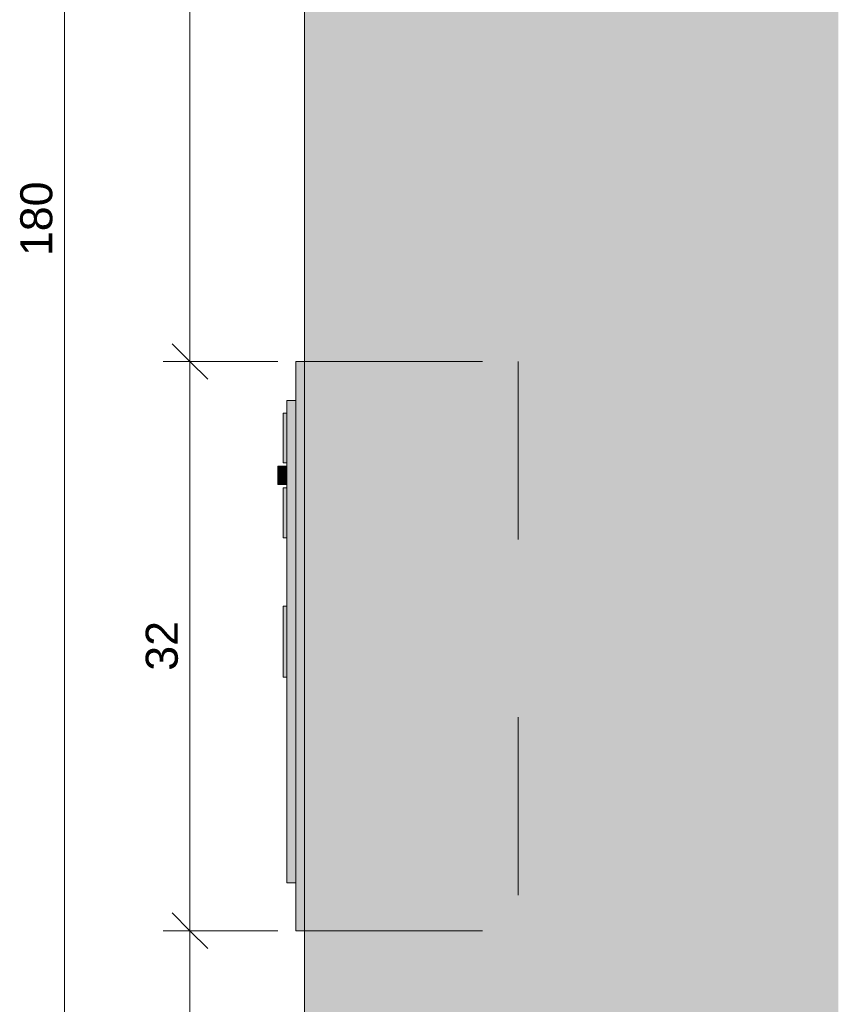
# Model space of a CAD drawing. Header units: metres. Extents: x -18.2 to 3.4, y -18.3 to 10.3.
# Tile 15 of 19: x -16.113 to -15.653, y 0.309 to 0.862. Entities that reach past the tile are written whole.
import ezdxf

# ---------------------------------------------------------------- set-up
doc = ezdxf.new("R2010")
doc.units = ezdxf.units.M
doc.linetypes.add('Projeção', pattern=[0.003969, 0.002381, -0.001587])
doc.linetypes.add('Traço ponto', pattern=[0.015875, 0.00635, -0.004763, 0, -0.004763])
for name, color, linetype, lineweight in [('A-ANNO-DIMS', 7, 'Continuous', 9), ('A-ANNO-DIMS-10', 7, 'Continuous', 9), ('A-FLOR-OVHD', 7, 'Projeção', 5), ('A-GENM', 7, 'Continuous', 5), ('A-WALL', 7, 'Continuous', 5), ('Q-SPCQ', 7, 'Continuous', 5)]:
    doc.layers.add(name, color=color, linetype=linetype, lineweight=lineweight)
doc.layers.add('A-DETL', color=7, linetype='Continuous', lineweight=5, true_color=0x00a600)
doc.styles.add('Arial', font='arial.ttf', dxfattribs={"height": 0.018})
doc.dimstyles.new('Com_linha__ref__contínua__-_Cor_Vermelha_Arial_1_8mm', dxfattribs={"dimscale": 0.3048, "dimtxt": 0.018365, "dimasz": 0.065617, "dimexe": 0.049213, "dimexo": 0.049213, "dimgap": 0.004921, "dimtad": 1, "dimdec": 1, "dimlfac": 100, "dimrnd": 0.1, "dimdsep": 46, "dimtxsty": 'Arial', "dimblk1": 'OBLIQUE', "dimblk2": 'OBLIQUE', "dimsah": 1, "dimcen": 0.09, "dimdle": 0.049213, "dimazin": 0, "dimtfac": 1, "dimtdec": 4, "dimtix": 1, "dimtmove": 0, "dimatfit": 3, "dimfxl": 1, "dimtvp": 1, "dimtolj": 1, "dimtzin": 0, "dimarcsym": 2})

# ---------------------------------------------------------------- blocks, each defined once
blk = doc.blocks.new('MURETA_ - MURETA_-2290289-MURETA_2')
at = {"layer": 'A-WALL', "true_color": 0x5b783c}
blk.add_hatch(color=77, dxfattribs=at).paths.add_polyline_path([(-6.00641, -0.15), (-5.70641, -0.15), (-5.70641, 1.65), (-6.00641, 1.65), (-6.00641, 0.33869)])
at = {"layer": 'A-WALL'}
blk.add_line((-6.00641, 1.65), (-6.00641, -0.15), dxfattribs=at)
blk = doc.blocks.new('CAIXA_SANEAGO - CAIXA_SANEAGO-2306244-MURETA_2')
at = {"layer": 'Q-SPCQ', "true_color": 0xc8c8c8}
for points in [[(-6.00641, 0.35), (-6.00641, 0.67), (-6.01141, 0.67), (-6.01141, 0.35)], [(-6.01141, 0.377), (-6.01141, 0.648), (-6.01641, 0.648), (-6.01641, 0.377)], [(-6.01841, 0.613), (-6.01641, 0.613), (-6.01641, 0.64069), (-6.01841, 0.64069), (-6.01841, 0.61571)], [(-6.01641, 0.57123), (-6.01641, 0.59892), (-6.01841, 0.59892), (-6.01841, 0.57123)], [(-6.01641, 0.5125), (-6.01641, 0.5325), (-6.01841, 0.5325), (-6.01841, 0.5125)], [(-6.01641, 0.4925), (-6.01641, 0.5125), (-6.01841, 0.5125), (-6.01841, 0.4925)]]:
    blk.add_hatch(color=9, dxfattribs=at).paths.add_polyline_path(points)
at = {"layer": 'Q-SPCQ'}
for p, q in [((-6.01141, 0.35), (-6.01141, 0.67)), ((-6.00641, 0.67), (-6.01141, 0.67)), ((-6.01641, 0.377), (-6.01641, 0.648)), ((-6.01141, 0.648), (-6.01641, 0.648)), ((-6.01641, 0.64096), (-6.01841, 0.64096)), ((-6.01841, 0.64096), (-6.01841, 0.613)), ((-6.01641, 0.613), (-6.01841, 0.613)), ((-6.01841, 0.59892), (-6.01841, 0.57096)), ((-6.01641, 0.59892), (-6.01841, 0.59892)), ((-6.01841, 0.57096), (-6.01641, 0.57096)), ((-6.01641, 0.5325), (-6.01841, 0.5325)), ((-6.01841, 0.5325), (-6.01841, 0.5125)), ((-6.01841, 0.5125), (-6.01841, 0.4925)), ((-6.01841, 0.4925), (-6.01641, 0.4925)), ((-6.01141, 0.377), (-6.01641, 0.377)), ((-6.01141, 0.35), (-6.00641, 0.35))]:
    blk.add_line(p, q, dxfattribs=at)
blk = doc.blocks.new('DIMBLOCK13-MURETA_2')
at = {"layer": 'A-ANNO-DIMS-10', "color": 242, "true_color": 0xbd2b2e}
for p, q in [((-16.01694, 0.35), (-16.02694, 0.36)), ((-16.01694, 0.35), (-16.03194, 0.35)), ((-16.01694, -0.165), (-16.01694, 0.35)), ((-16.01694, 0.35), (-16.00694, 0.34)), ((-16.01694, 0.35), (-15.96751, 0.35)), ((-16.01694, -0.15), (-16.02694, -0.14)), ((-16.01694, -0.15), (-16.03194, -0.15)), ((-16.01694, -0.15), (-16.00694, -0.16)), ((-16.01694, -0.15), (-15.96751, -0.15))]:
    blk.add_line(p, q, dxfattribs=at)
at = {"layer": 'A-ANNO-DIMS-10', "color": 0, "insert": (-16.04181, 0.08616), "char_height": 0.018, "width": 0.0332259, "attachment_point": 1, "rotation": 90, "line_spacing_factor": 0.941778, "style": 'Arial'}
blk.add_mtext('50', dxfattribs=at)
blk = doc.blocks.new('_Oblique')
at = {"color": 0, "linetype": 'ByBlock', "lineweight": -2}
blk.add_line((-0.5, -0.5), (0.5, 0.5), dxfattribs=at)
blk = doc.blocks.new('DIMBLOCK14-MURETA_2')
at = {"layer": 'A-ANNO-DIMS-10', "color": 242, "true_color": 0xbd2b2e}
for p, q in [((-16.01694, 0.67), (-16.02694, 0.68)), ((-16.01694, 0.67), (-16.03194, 0.67)), ((-16.01694, 0.35), (-16.01694, 0.67)), ((-16.01694, 0.67), (-16.00694, 0.66)), ((-16.01694, 0.67), (-15.96751, 0.67)), ((-16.01694, 0.35), (-16.02694, 0.36)), ((-16.01694, 0.35), (-16.03194, 0.35)), ((-16.01694, 0.35), (-16.00694, 0.34)), ((-16.01694, 0.35), (-15.96751, 0.35))]:
    blk.add_line(p, q, dxfattribs=at)
at = {"layer": 'A-ANNO-DIMS-10', "color": 0, "insert": (-16.04181, 0.49616), "char_height": 0.018, "width": 0.0332259, "attachment_point": 1, "rotation": 90, "line_spacing_factor": 0.941778, "style": 'Arial'}
blk.add_mtext('32', dxfattribs=at)
blk = doc.blocks.new('DIMBLOCK15-MURETA_2')
at = {"layer": 'A-ANNO-DIMS-10', "color": 242, "true_color": 0xbd2b2e}
for p, q in [((-16.01694, 1.15), (-16.02694, 1.16)), ((-16.01694, 1.15), (-16.03194, 1.15)), ((-16.01694, 0.67), (-16.01694, 1.15)), ((-16.01694, 1.15), (-16.00694, 1.14)), ((-16.01694, 1.15), (-15.96751, 1.15)), ((-16.01694, 0.67), (-16.02694, 0.68)), ((-16.01694, 0.67), (-16.03194, 0.67)), ((-16.01694, 0.67), (-16.00694, 0.66)), ((-16.01694, 0.67), (-15.96751, 0.67))]:
    blk.add_line(p, q, dxfattribs=at)
at = {"layer": 'A-ANNO-DIMS-10', "color": 0, "insert": (-16.04181, 0.89616), "char_height": 0.018, "width": 0.0332259, "attachment_point": 1, "rotation": 90, "line_spacing_factor": 0.941778, "style": 'Arial'}
blk.add_mtext('48', dxfattribs=at)
blk = doc.blocks.new('DIMBLOCK18-MURETA_2')
at = {"layer": 'A-ANNO-DIMS-10', "color": 242, "true_color": 0xbd2b2e}
for p, q in [((-16.08747, -0.165), (-16.08747, 1.665)), ((-16.08747, 1.65), (-16.09747, 1.66)), ((-16.08747, 1.65), (-16.10247, 1.65)), ((-16.08747, 1.65), (-16.07747, 1.64)), ((-16.08747, 1.65), (-15.96751, 1.65)), ((-16.08747, -0.15), (-16.09747, -0.14)), ((-16.08747, -0.15), (-16.10247, -0.15)), ((-16.08747, -0.15), (-16.07747, -0.16)), ((-16.08747, -0.15), (-15.96751, -0.15))]:
    blk.add_line(p, q, dxfattribs=at)
at = {"layer": 'A-ANNO-DIMS-10', "color": 0, "insert": (-16.11234, 0.72923), "char_height": 0.018, "width": 0.0498389, "attachment_point": 1, "rotation": 90, "line_spacing_factor": 0.941778, "style": 'Arial'}
blk.add_mtext('180', dxfattribs=at)

msp = doc.modelspace()

# ---------------------------------------------------------------- hatches: boundary and pattern name
at = {"layer": 'A-GENM', "true_color": 0xf7f7f7}
for points in [[(-15.96251, 0.6105), (-15.96251, 0.61116), (-15.96751, 0.61116), (-15.96751, 0.6105), (-15.96473, 0.6105)], [(-15.96473, 0.60865), (-15.96251, 0.60865), (-15.96251, 0.6105), (-15.96751, 0.6105), (-15.96751, 0.60865)], [(-15.96751, 0.60596), (-15.96251, 0.60596), (-15.96251, 0.60865), (-15.96751, 0.60865), (-15.96751, 0.60614)], [(-15.96473, 0.60324), (-15.96251, 0.60324), (-15.96251, 0.60596), (-15.96751, 0.60596), (-15.96751, 0.60324)], [(-15.96251, 0.60142), (-15.96251, 0.60324), (-15.96751, 0.60324), (-15.96751, 0.60142), (-15.96473, 0.60142)], [(-15.96251, 0.6008), (-15.96251, 0.60142), (-15.96751, 0.60142), (-15.96751, 0.6008), (-15.96451, 0.6008)]]:
    msp.add_hatch(color=7, dxfattribs=at).paths.add_polyline_path(points)

# ---------------------------------------------------------------- linework, layer by layer
at = {"layer": 'A-DETL', "color": 7, "linetype": 'Traço ponto'}
msp.add_line((-15.95251, -0.21535), (-15.95251, 0.45293), dxfattribs=at)
at = {"layer": 'A-FLOR-OVHD'}
for p, q in [((-15.95251, 0.67), (-15.83251, 0.67)), ((-15.83251, 0.67), (-15.83251, 0.35)), ((-15.95251, 0.35), (-15.83251, 0.35))]:
    msp.add_line(p, q, dxfattribs=at)
at = {"layer": 'A-GENM'}
for p, q in [((-15.96751, 0.6105), (-15.96751, 0.61116)), ((-15.96251, 0.61116), (-15.96751, 0.61116)), ((-15.96751, 0.60865), (-15.96751, 0.6105)), ((-15.96251, 0.6105), (-15.96751, 0.6105)), ((-15.96751, 0.60596), (-15.96751, 0.60865)), ((-15.96251, 0.60865), (-15.96751, 0.60865)), ((-15.96751, 0.60324), (-15.96751, 0.60596)), ((-15.96251, 0.60596), (-15.96751, 0.60596)), ((-15.96751, 0.60142), (-15.96751, 0.60324)), ((-15.96251, 0.60324), (-15.96751, 0.60324)), ((-15.96751, 0.6008), (-15.96751, 0.60142)), ((-15.96251, 0.60142), (-15.96751, 0.60142)), ((-15.96251, 0.6008), (-15.96751, 0.6008))]:
    msp.add_line(p, q, dxfattribs=at)

# ---------------------------------------------------------------- block references
at = {"layer": 'A-WALL'}
msp.add_blockref('MURETA_ - MURETA_-2290289-MURETA_2', (-9.9461, 0), dxfattribs=at)
at = {"layer": 'Q-SPCQ'}
msp.add_blockref('CAIXA_SANEAGO - CAIXA_SANEAGO-2306244-MURETA_2', (-9.9461, 0), dxfattribs=at)

# ---------------------------------------------------------------- dimensions: what is measured, and where the dimension line sits
at = {"layer": 'A-ANNO-DIMS', "color": 242, "true_color": 0xbd2b2e}
for base, p1, p2, override, picture, middle in [((-16.08747, 1.65), (-15.95251, -0.15), (-15.95251, 1.65), {"dimpost": '<>', "dimfxl": 1.8}, 'DIMBLOCK18-MURETA_2', (-16.09816, 0.75)), ((-16.01694, 1.15), (-15.95251, 0.67), (-15.95251, 1.15), {"dimpost": '<>', "dimfxl": 0.48}, 'DIMBLOCK15-MURETA_2', (-16.02763, 0.91)), ((-16.01694, 0.67), (-15.95251, 0.35), (-15.95251, 0.67), {"dimpost": '<>', "dimfxl": 0.32}, 'DIMBLOCK14-MURETA_2', (-16.02764, 0.51)), ((-16.01694, 0.35), (-15.95251, -0.15), (-15.95251, 0.35), {"dimpost": '<>', "dimfxl": 0.5}, 'DIMBLOCK13-MURETA_2', (-16.02763, 0.1))]:
    dim = msp.add_linear_dim(base=base, p1=p1, p2=p2, angle=90, dimstyle='Com_linha__ref__contínua__-_Cor_Vermelha_Arial_1_8mm', override=override, dxfattribs=at)
    dim.commit()
    dim.dimension.update_dxf_attribs({"geometry": picture, "text_midpoint": middle})

doc.saveas('drawing.dxf')
